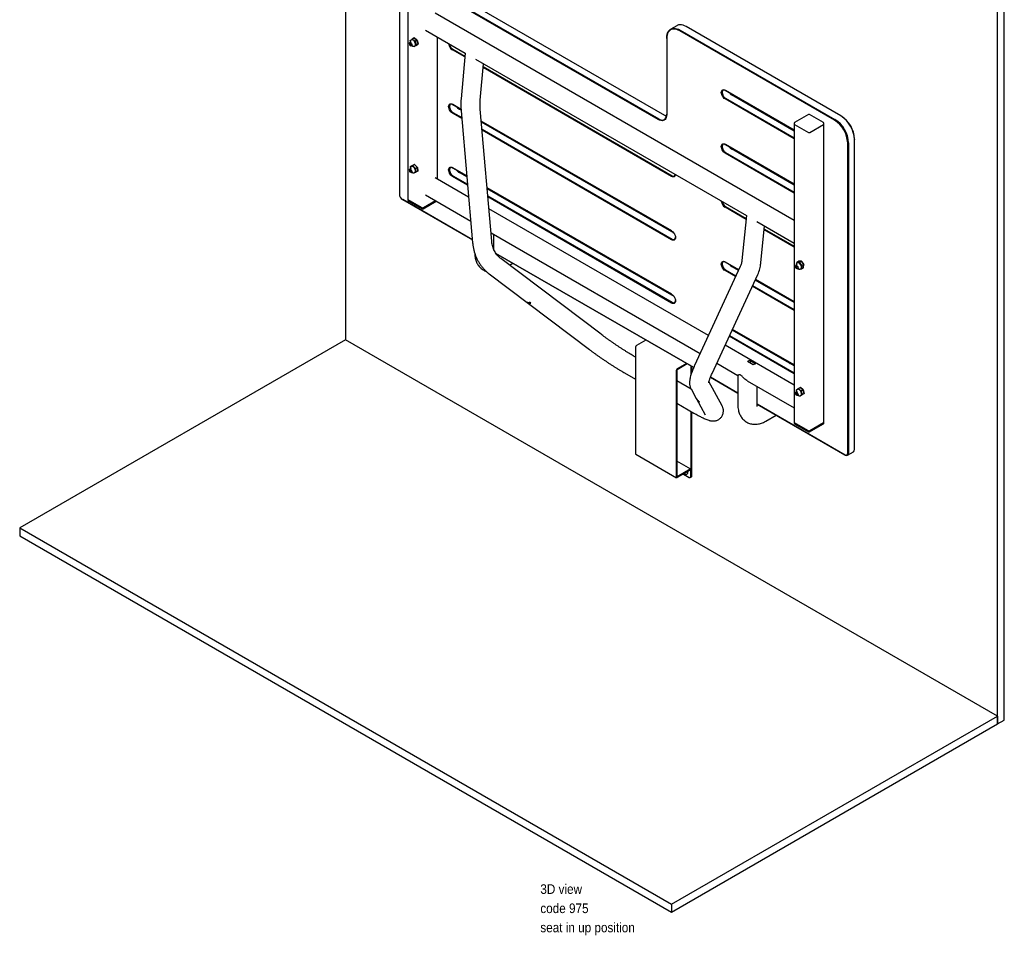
# Model space of a CAD drawing. Header units: inches. Extents: x 0 to 180, y 0 to 140.
# Tile 26 of 32: x 64 to 115, y 67 to 114. Entities that reach past the tile are written whole.
import ezdxf

# ---------------------------------------------------------------- set-up
doc = ezdxf.new("R2010")
doc.units = ezdxf.units.IN
doc.header["$MEASUREMENT"] = 0
doc.linetypes.add('SLD-Solid', pattern=[0])
doc.layers.add('NOTES', color=1, linetype='SLD-Solid')
doc.styles.add('SLDTEXTSTYLE0', font='GOTHIC.TTF', dxfattribs={"width": 0.913})

# ---------------------------------------------------------------- blocks, each defined once
blk = doc.blocks.new('SW_NOTE_0_6')
at = {"layer": 'NOTES', "color": 0, "char_height": 0.5, "attachment_point": 1, "style": 'SLDTEXTSTYLE0'}
for s, insert in [('3D view', (0, 0.639)), ('code 975 ', (0, -0.361)), ('seat in up position', (0, -1.361))]:
    blk.add_mtext(s, dxfattribs=dict(at, insert=insert))

msp = doc.modelspace()

# ---------------------------------------------------------------- linework, layer by layer
at = {"color": 7, "linetype": 'SLD-Solid', "lineweight": 25}
for p, q in [((114.9162645, 97.384458), (114.9162645, 116.9814374)), ((80.6215856, 116.7741506), (80.6215856, 97.5854415)), ((96.9002798, 109.0427658), (84.1055701, 116.4289945)), ((84.1267833, 116.4657369), (96.921493, 109.0795082)), ((97.2326199, 109.259118), (84.4379102, 116.6453467)), ((114.5627111, 97.1803559), (114.5627111, 116.7773354)), ((83.4196779, 116.0329087), (83.4196779, 105.1591143)), ((83.8611171, 115.5097137), (83.8611171, 104.8959691)), ((103.9753352, 103.7943976), (85.2895338, 114.5814811)), ((97.8573489, 113.9315005), (97.5462219, 113.7518907)), ((106.4082864, 109.2342612), (98.3573072, 113.8819926)), ((84.7777644, 113.6949744), (86.8377587, 112.505765)), ((85.410686, 105.9378629), (85.410686, 113.3295965)), ((106.0759463, 109.0179091), (98.024967, 113.6656404)), ((98.0461802, 113.7023828), (106.0971595, 109.0546514)), ((83.9443682, 113.0054299), (83.9443682, 112.9703699)), ((84.0288816, 113.0859304), (83.9637883, 113.0483528)), ((83.9802875, 112.9081491), (84.0106487, 112.8906163)), ((83.9869831, 113.1569956), (84.0843553, 113.2372032)), ((83.9877687, 113.1487664), (83.9869831, 113.1569956)), ((84.006364, 113.1640837), (83.9877687, 113.1487664)), ((83.9877687, 113.1487664), (83.9896881, 113.1417312)), ((84.0433678, 113.1914833), (84.0292257, 113.1833192)), ((84.0809864, 113.2255517), (84.0308645, 113.1842652)), ((84.0575307, 112.8859687), (84.122624, 112.9235462)), ((84.0809864, 113.2255517), (84.0843553, 113.2372032)), ((84.225539, 113.11418), (84.0809864, 113.2255517)), ((84.1861787, 113.2959846), (84.0843553, 113.2372032)), ((84.0843553, 113.2372032), (84.2353504, 113.1208678)), ((84.1660938, 112.8627687), (84.1836562, 112.8492375)), ((84.1836562, 112.8492375), (84.2768739, 112.9260229)), ((84.191601, 112.8441173), (84.1836562, 112.8492375)), ((84.3371737, 113.1796492), (84.1861787, 113.2959846)), ((84.1861787, 113.2959846), (84.1941235, 113.2908644)), ((84.2889732, 112.9243249), (84.191601, 112.8441173)), ((84.2934244, 112.9028987), (84.191601, 112.8441173)), ((84.1941235, 113.2908644), (84.338676, 113.1794926)), ((84.2071327, 112.8751419), (84.2212748, 112.883306)), ((84.225539, 113.11418), (84.2353504, 113.1208678)), ((84.2768739, 112.9260229), (84.225539, 113.11418)), ((84.3371737, 113.1796492), (84.2353504, 113.1208678)), ((84.2353504, 113.1208678), (84.2889732, 112.9243249)), ((84.2889732, 112.9243249), (84.2768739, 112.9260229)), ((84.3907966, 112.9831062), (84.2889732, 112.9243249)), ((84.2934244, 112.9028987), (84.3907966, 112.9831062)), ((84.3907966, 112.9831062), (84.3371737, 113.1796492)), ((84.338676, 113.1794926), (84.3371737, 113.1796492)), ((84.338676, 113.1794926), (84.390011, 112.9913355)), ((84.390011, 112.9913355), (84.3907966, 112.9831062)), ((97.3390749, 113.2695546), (97.3390749, 113.2940468)), ((97.3390749, 113.2695546), (97.3390749, 109.2961592)), ((86.8204679, 112.306014), (86.1823441, 112.6743951)), ((86.2035573, 112.7111374), (86.8245066, 112.352671)), ((86.8378127, 112.5063889), (86.63244, 110.1338299)), ((87.3840968, 112.1903707), (101.4897581, 104.0473457)), ((87.6287144, 110.0475907), (87.7937275, 111.953896)), ((87.7804754, 111.800802), (97.6174628, 106.12203)), ((97.5962496, 106.0852877), (87.7764367, 111.754145)), ((100.380129, 110.5740713), (103.9753352, 108.4986029)), ((103.9753352, 108.498599), (100.4013422, 110.5618212)), ((103.9753352, 108.4495489), (100.7124692, 110.3331614)), ((86.1823441, 109.8365679), (86.6297965, 109.5782591)), ((86.6297968, 109.578255), (86.2035573, 109.8243178)), ((103.9753352, 108.0413409), (100.380129, 110.1168092)), ((100.4013422, 110.1535516), (103.9753352, 108.0903294)), ((86.6704131, 109.0975496), (86.1823441, 109.3793059)), ((86.2035573, 109.4160482), (86.6659237, 109.1491297)), ((86.6331435, 109.5272729), (86.5146843, 109.595658)), ((86.6351072, 109.5031912), (87.2331341, 102.6322649)), ((88.2293677, 102.7189744), (87.6313408, 109.5899007)), ((104.7209787, 109.3047942), (103.9961943, 108.8863851)), ((105.504045, 108.8863851), (104.7792605, 109.3047942)), ((106.4294996, 109.2220111), (106.4082864, 109.2342612)), ((87.6853931, 108.9688762), (97.5962496, 103.2474605)), ((97.597418, 103.246782), (87.6853935, 108.968872)), ((97.7187917, 103.1276645), (87.6898885, 108.917227)), ((103.9753352, 108.8522395), (103.9753352, 108.8114125)), ((103.9753352, 108.8114125), (103.9753352, 93.2842781)), ((103.9899798, 108.7910023), (104.7147643, 108.3725931)), ((104.785475, 108.3725931), (105.5102594, 108.7910023)), ((105.5249041, 108.8114125), (105.5249041, 108.8522395)), ((105.5249041, 93.2842781), (105.5249041, 108.8114125)), ((87.7228081, 108.5390034), (97.6174628, 102.8269408)), ((97.5962496, 102.7901985), (87.7272975, 108.4874233)), ((100.380129, 107.7547608), (103.9753352, 105.6792925)), ((103.9753352, 105.6792885), (100.4013422, 107.7425107)), ((106.7618384, 91.6839719), (106.7618384, 107.829909)), ((106.8042648, 107.829909), (106.8042648, 91.6839719)), ((107.1153918, 108.034011), (107.1153918, 108.0095188)), ((107.1153918, 91.8635817), (107.1153918, 108.0095188)), ((103.9753352, 105.2220304), (100.380129, 107.2974988)), ((100.4013422, 107.3342411), (103.9753352, 105.2710189)), ((103.9753352, 105.6302385), (100.7124692, 107.5138509)), ((84.0961373, 106.6532821), (83.9943139, 106.5945008)), ((83.9943139, 106.5945008), (84.111956, 106.6397178)), ((84.2137794, 106.6984992), (84.0961373, 106.6532821)), ((84.1074094, 106.6283781), (84.111956, 106.6397178)), ((84.2137794, 106.6984992), (84.111956, 106.6397178)), ((84.111956, 106.6397178), (84.2556203, 106.4956989)), ((84.3574437, 106.5544803), (84.2137794, 106.6984992)), ((84.2137794, 106.6984992), (84.2205465, 106.6936908)), ((84.2205465, 106.6936908), (84.3580811, 106.5558167)), ((83.9443682, 106.4152515), (83.9443682, 106.3801915)), ((84.0288816, 106.495752), (83.9637883, 106.4581744)), ((83.9802875, 106.3179707), (84.0106487, 106.3004378)), ((83.9947867, 106.5850903), (83.9943139, 106.5945008)), ((84.1074094, 106.6283781), (83.9947867, 106.5850903)), ((83.9947867, 106.5850903), (83.99783, 106.5629594)), ((84.0433678, 106.6013049), (84.0292257, 106.5931408)), ((84.0575307, 106.2957902), (84.122624, 106.3333678)), ((84.244944, 106.490504), (84.1074094, 106.6283781)), ((84.1513912, 106.2719107), (84.1572332, 106.2660543)), ((84.1572332, 106.2660543), (84.1791232, 106.274468)), ((84.1640003, 106.2612459), (84.1572332, 106.2660543)), ((84.2816425, 106.3064629), (84.1640003, 106.2612459)), ((84.2071327, 106.2849635), (84.2212748, 106.2931276)), ((84.2085334, 106.2857721), (84.2698559, 106.3093421)), ((84.244944, 106.490504), (84.2556203, 106.4956989)), ((84.2698559, 106.3093421), (84.244944, 106.490504)), ((84.3574437, 106.5544803), (84.2556203, 106.4956989)), ((84.2556203, 106.4956989), (84.2816425, 106.3064629)), ((84.2816425, 106.3064629), (84.2698559, 106.3093421)), ((84.3834658, 106.3652443), (84.2816425, 106.3064629)), ((84.3580811, 106.5558167), (84.3574437, 106.5544803)), ((84.3834658, 106.3652443), (84.3574437, 106.5544803)), ((84.3580811, 106.5558167), (84.382993, 106.3746547)), ((84.382993, 106.3746547), (84.3834658, 106.3652443)), ((86.1823441, 106.5414787), (86.930477, 106.1095908)), ((86.9304774, 106.1095866), (86.2035573, 106.5292286)), ((86.2035573, 106.120959), (86.967892, 105.679718)), ((86.9349724, 106.0579416), (86.5146843, 106.3005688)), ((87.0266171, 105.0050057), (85.2895338, 106.0078025)), ((86.9723814, 105.6281378), (86.1823441, 106.0842167)), ((84.7777644, 105.1212958), (87.1349328, 103.7605315)), ((87.9873614, 105.4994644), (97.5962496, 99.9523713)), ((97.597418, 99.9516928), (87.9873617, 105.4994602)), ((97.7187917, 99.8325753), (87.9918568, 105.4478153)), ((83.575241, 104.8896711), (87.2197773, 102.785725)), ((83.5964542, 104.877421), (83.575241, 104.8896711)), ((87.2197777, 102.7857209), (83.5964542, 104.877421)), ((83.8611171, 104.8959691), (83.8611171, 104.855142)), ((84.6005462, 104.4571497), (83.8757618, 104.8755589)), ((83.8819762, 104.8209965), (84.6067606, 104.4025873)), ((84.6650425, 104.4025873), (85.3438907, 104.7944781)), ((85.2997404, 104.8199655), (84.6712569, 104.4571497)), ((88.0247763, 105.0695916), (97.6174628, 99.5318516)), ((97.5962496, 99.4951092), (88.0292657, 105.0180115)), ((99.5093877, 97.7988557), (88.0835015, 104.3948794)), ((90.1127813, 104.2724816), (90.0496453, 104.2598793)), ((101.4694212, 103.8493533), (100.380129, 104.4781883)), ((100.4013422, 104.5149306), (101.4741714, 103.8955995)), ((91.2930363, 103.5420849), (91.2299002, 103.6275826)), ((101.4898024, 104.0477765), (101.2490828, 101.7042265)), ((102.0359189, 103.7320539), (103.9753352, 102.6124527)), ((88.1918171, 103.1504051), (99.0788156, 96.8654747)), ((88.3429136, 102.2703144), (88.3429136, 103.063179)), ((102.243849, 101.6020483), (102.4387477, 103.4995057)), ((103.9753352, 102.4027199), (102.4184108, 103.3015133)), ((102.423161, 103.3477595), (103.9753352, 102.4517084)), ((88.4496923, 102.0757102), (98.7429006, 96.1335676)), ((98.7428992, 96.1335644), (88.4496971, 102.0757035)), ((93.9233758, 97.8668495), (88.6936895, 101.8150336)), ((89.1601532, 101.462874), (89.3357085, 101.56422)), ((100.380129, 101.6403611), (101.0919317, 101.2294462)), ((101.0919302, 101.229443), (100.4013422, 101.628111)), ((104.1077833, 101.5633325), (104.110702, 101.609569)), ((104.110459, 101.5989576), (104.1082498, 101.5639619)), ((104.110459, 101.5989576), (104.110702, 101.609569)), ((104.2422132, 101.5970275), (104.110459, 101.5989576)), ((104.2125254, 101.6683503), (104.110702, 101.609569)), ((104.110702, 101.609569), (104.2483283, 101.6075529)), ((104.1429771, 101.5882258), (104.1288349, 101.5800617)), ((104.3501517, 101.6663343), (104.2125254, 101.6683503)), ((104.2422132, 101.5970275), (104.2483283, 101.6075529)), ((104.3636848, 101.4322071), (104.2422132, 101.5970275)), ((104.3501517, 101.6663343), (104.2483283, 101.6075529)), ((104.2483283, 101.6075529), (104.3752137, 101.4353867)), ((104.477037, 101.4941681), (104.3501517, 101.6663343)), ((104.3553502, 101.6623402), (104.3501517, 101.6663343)), ((104.3553502, 101.6623402), (104.4768218, 101.4975198)), ((88.091161, 101.0169363), (93.3208473, 97.0687522)), ((101.1670668, 101.3923218), (98.7898147, 96.2389875)), ((100.9253552, 100.8683467), (100.380129, 101.1830991)), ((100.4013422, 101.2198414), (100.9432012, 100.9070329)), ((101.0740617, 101.1907083), (100.7124692, 101.3994512)), ((104.0439775, 101.4021724), (104.0439775, 101.3671125)), ((104.1284908, 101.4826729), (104.0633975, 101.4450954)), ((104.0798968, 101.3048916), (104.1102579, 101.2873588)), ((104.1571399, 101.2827112), (104.2222332, 101.3202888)), ((104.1701918, 101.2902459), (104.17894, 101.2831889)), ((104.3644728, 101.2652367), (104.2921312, 101.2662964)), ((104.3032474, 101.2700515), (104.3534022, 101.2693168)), ((104.3067419, 101.2718845), (104.320884, 101.2800485)), ((104.3534022, 101.2693168), (104.3636848, 101.4322071)), ((104.3644728, 101.2652367), (104.3534022, 101.2693168)), ((104.3752137, 101.4353867), (104.3636848, 101.4322071)), ((104.3752137, 101.4353867), (104.3644728, 101.2652367)), ((104.4662962, 101.3240181), (104.3644728, 101.2652367)), ((104.477037, 101.4941681), (104.3752137, 101.4353867)), ((104.4662962, 101.3240181), (104.477037, 101.4941681)), ((104.4768218, 101.4975198), (104.477037, 101.4941681)), ((99.6978552, 95.8201051), (102.0751073, 100.9734394)), ((103.9753352, 99.5158388), (101.9437357, 100.6886562)), ((103.9753352, 99.5648888), (101.9616042, 100.7273909)), ((101.9616057, 100.7273941), (103.9753352, 99.5648928)), ((103.9753352, 99.1076307), (101.7950292, 100.3662946)), ((101.8128752, 100.4049808), (103.9753352, 99.1566192)), ((90.1224734, 99.48723), (90.052937, 99.539727)), ((90.1512502, 99.5300155), (90.1224734, 99.48723)), ((90.2722096, 99.4906468), (90.2026732, 99.5431437)), ((103.9753352, 96.2207496), (100.7433639, 98.0865269)), ((103.9753352, 96.2697996), (100.7612324, 98.1252616)), ((100.7612339, 98.1252648), (103.9753352, 96.2698036)), ((80.6215856, 97.5854415), (63.6510229, 87.7885442)), ((114.5627111, 77.9916468), (80.6215856, 97.5854415)), ((96.2546735, 97.5699865), (95.7634867, 97.2864304)), ((103.9753352, 95.8125415), (100.5946574, 97.7641653)), ((100.6125034, 97.8028515), (103.9753352, 95.86153)), ((95.7076253, 97.1896756), (95.7076253, 91.6641847)), ((103.9753352, 95.220719), (100.3790617, 97.2968035)), ((114.5627111, 77.5833764), (114.5627111, 97.1803559)), ((114.9162645, 77.7874785), (114.9162645, 97.384458)), ((95.7076253, 96.6847108), (95.6484837, 96.7188525)), ((101.8396498, 96.2805661), (101.5431075, 96.4517563)), ((101.6797391, 96.4997045), (101.9762813, 96.3285143)), ((101.6797391, 96.4997045), (101.6797391, 96.3728806)), ((97.8289456, 95.9650634), (97.8289456, 90.4395725)), ((97.864301, 95.9854736), (97.864301, 90.4599827)), ((98.3759939, 96.3453743), (97.8848071, 96.0618182)), ((98.411355, 96.3249608), (97.8848071, 96.0209912)), ((98.6174532, 95.8119639), (98.6174532, 96.2059828)), ((98.6528086, 95.9115114), (98.6528086, 96.1855726)), ((99.9484896, 96.3634226), (101.0436876, 95.7311782)), ((103.7498391, 96.3509257), (103.8129752, 96.363528)), ((95.1485244, 95.8528036), (95.7076253, 95.5300415)), ((98.6184367, 95.0043351), (97.864301, 95.4396884)), ((100.2192866, 94.151567), (99.5390335, 95.404539)), ((101.0431075, 94.8056824), (99.6156535, 95.6297341)), ((99.6156548, 95.6297373), (101.0431075, 94.8056864)), ((101.0431075, 95.7318182), (101.0431075, 94.1873697)), ((101.5306077, 95.4500853), (103.9753352, 94.0387741)), ((98.6057335, 95.0277333), (98.87804, 94.5261664)), ((98.6174532, 95.0049029), (98.6174532, 95.0061465)), ((102.0431075, 94.1873697), (102.0431075, 95.1542254)), ((104.1284908, 94.8924945), (104.0633975, 94.854917)), ((104.0888009, 94.9747537), (104.1944199, 95.0417574)), ((104.0894923, 94.9660468), (104.0888009, 94.9747537)), ((104.1906049, 95.0301917), (104.0894923, 94.9660468)), ((104.0894923, 94.9660468), (104.0922925, 94.9534276)), ((104.1429771, 94.9980474), (104.1288349, 94.9898833)), ((104.1906049, 95.0301917), (104.1944199, 95.0417574)), ((104.3330432, 94.9081036), (104.1906049, 95.0301917)), ((104.2962433, 95.1005388), (104.1944199, 95.0417574)), ((104.1944199, 95.0417574), (104.3432065, 94.9142281)), ((104.4450298, 94.9730095), (104.2962433, 95.1005388)), ((104.2962433, 95.1005388), (104.303742, 95.0955043)), ((104.303742, 95.0955043), (104.4461803, 94.9734163)), ((104.3330432, 94.9081036), (104.3432065, 94.9142281)), ((104.3743689, 94.7218707), (104.3330432, 94.9081036)), ((104.4450298, 94.9730095), (104.3432065, 94.9142281)), ((104.3432065, 94.9142281), (104.386374, 94.7196951)), ((104.4461803, 94.9734163), (104.4450298, 94.9730095)), ((104.4881973, 94.7784765), (104.4450298, 94.9730095)), ((104.4461803, 94.9734163), (104.487506, 94.7871834)), ((98.8878092, 94.5081724), (99.3404533, 93.6744381)), ((99.0494778, 94.3337801), (99.0397087, 94.3517741)), ((104.0439775, 94.811994), (104.0439775, 94.776934)), ((104.0798968, 94.7147132), (104.1102579, 94.6971804)), ((104.1571399, 94.6925328), (104.2222332, 94.7301104)), ((104.2607288, 94.6684635), (104.2732562, 94.6577259)), ((104.2732562, 94.6577259), (104.3743689, 94.7218707)), ((104.2807549, 94.6526914), (104.2732562, 94.6577259)), ((104.386374, 94.7196951), (104.2807549, 94.6526914)), ((104.3825783, 94.7114728), (104.2807549, 94.6526914)), ((104.3067419, 94.681706), (104.320884, 94.6898701)), ((104.386374, 94.7196951), (104.3743689, 94.7218707)), ((104.3825783, 94.7114728), (104.4881973, 94.7784765)), ((104.4881973, 94.7784765), (104.386374, 94.7196951)), ((104.487506, 94.7871834), (104.4881973, 94.7784765)), ((97.864301, 94.2850191), (98.7579956, 93.7691002)), ((98.6174532, 90.4730045), (98.6174532, 93.8502336)), ((98.6528086, 90.4934147), (98.6528086, 93.8298234)), ((102.0431075, 94.2283987), (106.6062753, 91.594138)), ((106.6274885, 91.5818879), (102.0431075, 94.2283947)), ((102.500194, 93.3460085), (103.0359024, 93.6552664)), ((103.9753352, 93.2842781), (103.9753352, 93.2434511)), ((104.7147643, 92.8454588), (103.9899798, 93.2638679)), ((103.9961943, 93.2093056), (104.7209787, 92.7908964)), ((104.7792605, 92.7908964), (105.504045, 93.2093056)), ((105.5102594, 93.2638679), (104.785475, 92.8454588)), ((105.5249041, 93.2434511), (105.5249041, 93.2842781)), ((95.7239899, 91.628015), (97.8453103, 90.4034028)), ((98.6010886, 90.8427516), (97.864301, 91.26809)), ((106.7524781, 91.5695109), (107.0636051, 91.7491207)), ((98.5615918, 90.8388405), (97.8848071, 90.448141)), ((98.5615918, 90.7980134), (97.8848071, 90.4073139)), ((98.5820979, 90.7861717), (98.5820979, 90.4557812)), ((98.6174532, 90.8065819), (98.6174532, 90.4761915)), ((98.2047088, 90.5919893), (98.5113872, 90.4149476)), ((98.3085457, 90.6519331), (98.323829, 90.6412117)), ((98.323829, 90.6412117), (98.3258691, 90.6619336)), ((98.3823291, 90.582312), (98.386234, 90.5845663)), ((98.3853518, 90.584195), (98.3823291, 90.582312)), ((98.4243545, 90.6516254), (98.4188274, 90.6265928)), ((98.4241505, 90.6497088), (98.4242761, 90.650805)), ((98.5613831, 90.4099968), (98.5967385, 90.430407)), ((98.5967385, 90.4272201), (98.6320938, 90.4476303)), ((63.6510229, 87.7885442), (63.6510229, 87.3802738)), ((63.6510229, 87.7885442), (97.5921484, 68.1947495)), ((63.6510229, 87.3802738), (97.5921484, 67.7864791)), ((97.5921484, 68.1947495), (114.5627111, 77.9916468)), ((114.5627111, 77.9916468), (114.5627111, 77.5833764)), ((97.5921484, 67.7864791), (114.5627111, 77.5833764)), ((114.5627111, 77.5833764), (114.9162645, 77.7874785)), ((97.5921484, 68.1947495), (97.5921484, 67.7864791))]:
    msp.add_line(p, q, dxfattribs=at)
at = {"color": 7, "linetype": 'SLD-Solid', "lineweight": 25, "flags": 128}
for points in [[(98.3573072, 113.8819926), (98.2720751, 113.9252425), (98.1880858, 113.9559548), (98.1065642, 113.9736816), (98.028699, 113.9781644), (97.9556256, 113.9693378), (97.8884096, 113.9473305), (97.8573489, 113.9315005)], [(97.3390749, 113.2940468), (97.3442305, 113.3894935), (97.3596221, 113.4775958), (97.3850252, 113.557069), (97.4200695, 113.6267543), (97.4642439, 113.6856354), (97.5169043, 113.7328537), (97.5772827, 113.7677208), (97.6444986, 113.789728), (97.717572, 113.7985546), (97.7954372, 113.7940718), (97.8769589, 113.7763451), (97.9609481, 113.7456327), (98.0461802, 113.7023828)], [(98.024967, 113.6656404), (97.9422919, 113.7075929), (97.8608223, 113.7373838), (97.7817463, 113.7545788), (97.7062171, 113.7589271), (97.6353359, 113.7503653), (97.5701364, 113.7290183), (97.5115694, 113.6951973), (97.4604889, 113.6493955), (97.4176397, 113.5922808), (97.3836467, 113.5246861), (97.3590057, 113.4475971), (97.3440758, 113.3621378), (97.3390749, 113.2695546)], [(83.9443682, 113.0054299), (83.9454878, 113.0187932), (83.9550915, 113.0409826), (83.9731548, 113.0519333), (83.9969279, 113.0499782), (84.0227916, 113.0354148), (84.0468082, 113.0104604), (84.0653215, 112.978914), (84.075513, 112.9455783)], [(83.9451474, 112.9613269), (83.9506705, 112.9432613), (83.9607033, 112.9261654), (83.9737186, 112.9126419), (83.9877349, 112.9047496), (84.0006182, 112.90369), (84.0104073, 112.9096245), (84.0156118, 112.9216496), (84.0154393, 112.9379346), (84.0099163, 112.9560002), (83.9998834, 112.9730961), (83.9868681, 112.9866196), (83.9728518, 112.9945119), (83.9599685, 112.9955715), (83.9501795, 112.989637), (83.944975, 112.9776119), (83.9451474, 112.9613269)], [(84.075513, 112.9455783), (84.0758311, 112.9155283), (84.0662275, 112.8933388), (84.0481641, 112.8823881), (84.024391, 112.8843433), (84.0106487, 112.8906163)], [(84.2123402, 113.1033079), (84.1817476, 113.1424604), (84.1471508, 113.1731011), (84.1113526, 113.1927476), (84.0772531, 113.1998084), (84.0476149, 113.1937114), (84.0433678, 113.1914833)], [(84.2212748, 112.883306), (84.2398034, 112.8998387), (84.2538716, 112.9297435), (84.2580925, 112.9683696), (84.2521242, 113.0125877), (84.2364502, 113.0588155), (84.2123402, 113.1033079)], [(100.380129, 110.1168092), (100.3360722, 110.147975), (100.2942246, 110.1890424), (100.2566845, 110.2379523), (100.2253345, 110.2922521), (100.2017466, 110.349219), (100.1871035, 110.4059963), (100.1821395, 110.4597372), (100.1871035, 110.5077467), (100.2017466, 110.5476175), (100.2253345, 110.5773503), (100.2566845, 110.5954542), (100.2942246, 110.6010213), (100.3360722, 110.5937725), (100.380129, 110.5740713)], [(100.4013422, 110.5618212), (100.3590369, 110.5803117), (100.3191902, 110.5858641), (100.2841178, 110.5781557), (100.2558581, 110.5576343), (100.2360535, 110.5254927), (100.2258548, 110.4835989), (100.2258548, 110.4343874), (100.2360535, 110.3807183), (100.2558581, 110.3257108), (100.2841178, 110.2725615), (100.3191902, 110.2243594), (100.3590369, 110.1839057), (100.4013422, 110.1535516)], [(86.1823441, 109.3793059), (86.1382873, 109.4104716), (86.0964396, 109.451539), (86.0588996, 109.5004489), (86.0275496, 109.5547487), (86.0039617, 109.6117156), (85.9893185, 109.668493), (85.9843545, 109.7222338), (85.9893185, 109.7702433), (86.0039617, 109.8101141), (86.0275496, 109.8398469), (86.0588996, 109.8579508), (86.0964396, 109.8635179), (86.1382873, 109.8562691), (86.1823441, 109.8365679)], [(86.2035573, 109.8243178), (86.1612519, 109.8428084), (86.1214052, 109.8483608), (86.0863329, 109.8406523), (86.0580732, 109.820131), (86.0382685, 109.7879894), (86.0280698, 109.7460955), (86.0280698, 109.696884), (86.0382685, 109.643215), (86.0580732, 109.5882074), (86.0863329, 109.5350581), (86.1214052, 109.486856), (86.1612519, 109.4464024), (86.2035573, 109.4160482)], [(97.3390749, 109.2961592), (97.3336726, 109.2200119), (97.3175987, 109.1519769), (97.2912491, 109.0937295), (97.2552725, 109.0467039), (97.2105548, 109.0120582), (97.1581971, 108.9906453), (97.0994886, 108.9829925), (97.0358749, 108.9892883), (96.9689224, 109.0093776), (96.9002798, 109.0427658)], [(96.921493, 109.0795082), (96.9868172, 109.0477341), (97.0505329, 109.028616), (97.1110712, 109.0226246), (97.1669415, 109.0299074), (97.216768, 109.0502851), (97.2593238, 109.0832559), (97.2935612, 109.128008), (97.318637, 109.1834395), (97.3339337, 109.2481854), (97.3390749, 109.3206515)], [(97.3280167, 109.2167983), (97.2979442, 109.2273439), (97.2326199, 109.259118)], [(100.380129, 107.2974988), (100.3360722, 107.3286645), (100.2942246, 107.3697319), (100.2566845, 107.4186418), (100.2253345, 107.4729416), (100.2017466, 107.5299085), (100.1871035, 107.5866859), (100.1821395, 107.6404267), (100.1871035, 107.6884362), (100.2017466, 107.728307), (100.2253345, 107.7580398), (100.2566845, 107.7761437), (100.2942246, 107.7817108), (100.3360722, 107.774462), (100.380129, 107.7547608)], [(100.4013422, 107.7425107), (100.3590369, 107.7610013), (100.3191902, 107.7665537), (100.2841178, 107.7588452), (100.2558581, 107.7383239), (100.2360535, 107.7061823), (100.2258548, 107.6642884), (100.2258548, 107.6150769), (100.2360535, 107.5614079), (100.2558581, 107.5064003), (100.2841178, 107.453251), (100.3191902, 107.4050489), (100.3590369, 107.3645953), (100.4013422, 107.3342411)], [(83.9443682, 106.4152515), (83.9444186, 106.4182069), (83.95045, 106.4437703)], [(84.0129226, 106.323258), (84.0161912, 106.3371116), (84.0139946, 106.3543663), (84.0066674, 106.3723953), (83.9953249, 106.3884539), (83.981694, 106.4000973), (83.9678499, 106.4055528), (83.9559002, 106.4039899), (83.9476641, 106.3956467), (83.9443955, 106.3817931), (83.9465921, 106.3645384), (83.9539194, 106.3465094), (83.9652618, 106.3304508), (83.9788927, 106.3188074), (83.9927368, 106.3133519), (84.0046866, 106.3149147), (84.0129226, 106.323258)], [(83.95045, 106.4437703), (83.9656477, 106.4591658), (83.987698, 106.4620497), (84.013244, 106.4519828), (84.0383966, 106.4304978), (84.0593264, 106.4008655), (84.0728471, 106.3675972), (84.0769003, 106.3357578), (84.070869, 106.3101943), (84.0556713, 106.2947988), (84.0336209, 106.291915), (84.0106487, 106.3004378)], [(84.2289977, 106.4843749), (84.2023997, 106.5274159), (84.1701243, 106.5639596), (84.1347863, 106.5910454), (84.0992486, 106.6064791), (84.0663903, 106.6090102), (84.0433678, 106.6013049)], [(84.2212748, 106.2931276), (84.2257693, 106.2959987), (84.2457157, 106.3188259), (84.2564755, 106.3520545), (84.2571771, 106.3929925), (84.2477636, 106.4383235), (84.2289977, 106.4843749)], [(86.1823441, 106.0842167), (86.1382873, 106.1153824), (86.0964396, 106.1564498), (86.0588996, 106.2053597), (86.0275496, 106.2596595), (86.0039617, 106.3166264), (85.9893185, 106.3734038), (85.9843545, 106.4271446), (85.9893185, 106.4751541), (86.0039617, 106.5150249), (86.0275496, 106.5447577), (86.0588996, 106.5628616), (86.0964396, 106.5684287), (86.1382873, 106.5611799), (86.1823441, 106.5414787)], [(86.2035573, 106.5292286), (86.1612519, 106.5477192), (86.1214052, 106.5532716), (86.0863329, 106.5455631), (86.0580732, 106.5250417), (86.0382685, 106.4929002), (86.0280698, 106.4510063), (86.0280698, 106.4017948), (86.0382685, 106.3481258), (86.0580732, 106.2931182), (86.0863329, 106.2399689), (86.1214052, 106.1917668), (86.1612519, 106.1513131), (86.2035573, 106.120959)], [(97.7935616, 106.1811146), (97.7892751, 106.1516122), (97.774632, 106.1117414), (97.7510441, 106.0820086), (97.7196941, 106.0639048), (97.6821541, 106.0583377), (97.6403064, 106.0655865), (97.5962496, 106.0852877)], [(90.0832481, 104.2895308), (90.0405497, 104.2727655), (90.0331562, 104.2693982)], [(91.4509467, 103.4509251), (91.4435532, 103.4628289), (91.4008548, 103.5288926)], [(97.5962496, 103.2474605), (97.6403064, 103.2162948), (97.6821541, 103.1752273), (97.7196941, 103.1263174), (97.7510441, 103.0720176), (97.774632, 103.0150508), (97.7892751, 102.9582734), (97.7942392, 102.9045325), (97.7892751, 102.856523), (97.774632, 102.8166522), (97.7510441, 102.7869194), (97.7196941, 102.7688156), (97.6821541, 102.7632485), (97.6403064, 102.7704973), (97.5962496, 102.7901985)], [(97.6174628, 102.8269408), (97.6597682, 102.8084502), (97.6996149, 102.8028978), (97.7346872, 102.8106063), (97.7629469, 102.8311276), (97.7827516, 102.8632692), (97.7929503, 102.9051631), (97.7939386, 102.9172993)], [(100.380129, 101.1830991), (100.3360722, 101.2142648), (100.2942246, 101.2553323), (100.2566846, 101.3042422), (100.2253346, 101.3585419), (100.2017466, 101.4155088), (100.1871035, 101.4722862), (100.1821395, 101.526027), (100.1871035, 101.5740365), (100.2017466, 101.6139073), (100.2253346, 101.6436401), (100.2566846, 101.661744), (100.2942246, 101.6673111), (100.3360722, 101.6600623), (100.380129, 101.6403611)], [(100.4013422, 101.628111), (100.3590369, 101.6466016), (100.3191902, 101.652154), (100.2841178, 101.6444455), (100.2558582, 101.6239241), (100.2360535, 101.5917826), (100.2258548, 101.5498887), (100.2258548, 101.5006772), (100.2360535, 101.4470082), (100.2558582, 101.3920006), (100.2841178, 101.3388513), (100.3191902, 101.2906492), (100.3590369, 101.2501956), (100.4013422, 101.2198414)], [(104.320884, 101.2800485), (104.3209965, 101.2801136), (104.3424221, 101.3008773), (104.3548964, 101.332437), (104.3574088, 101.3722358), (104.3497556, 101.4170494), (104.3325569, 101.4632475), (104.3072061, 101.5070871), (104.275757, 101.5450169), (104.2407572, 101.5739638)], [(104.0439775, 101.4021724), (104.0439828, 101.4031415), (104.0493507, 101.429261), (104.0639928, 101.4454304), (104.08568, 101.449188), (104.1111106, 101.4399618), (104.1364131, 101.4191564), (104.1577353, 101.3899392), (104.1718311, 101.3567582)], [(104.0465402, 101.3502454), (104.0541791, 101.3322637), (104.0657342, 101.3164301), (104.0794464, 101.305155), (104.0932279, 101.3001551), (104.1049809, 101.3021914), (104.1129158, 101.3109541), (104.1158249, 101.325109), (104.113265, 101.3425012), (104.1056261, 101.3604829), (104.094071, 101.3763165), (104.0803589, 101.3875916), (104.0665773, 101.3925916), (104.0548244, 101.3905552), (104.0468894, 101.3817925), (104.0439804, 101.3676376), (104.0465402, 101.3502454)], [(104.1718311, 101.3567582), (104.1765546, 101.3246651), (104.1711867, 101.2985456), (104.1565446, 101.2823762), (104.1348574, 101.2786186), (104.1102579, 101.2873588)], [(97.5962496, 99.9523713), (97.6403064, 99.9212056), (97.6821541, 99.8801381), (97.7196941, 99.8312282), (97.7510441, 99.7769284), (97.774632, 99.7199616), (97.7892751, 99.6631842), (97.7942392, 99.6094433), (97.7892751, 99.5614338), (97.774632, 99.521563), (97.7510441, 99.4918302), (97.7196941, 99.4737264), (97.6821541, 99.4681593), (97.6403064, 99.475408), (97.5962496, 99.4951092)], [(97.6174628, 99.5318516), (97.6597682, 99.513361), (97.6996149, 99.5078086), (97.7346872, 99.5155171), (97.7629469, 99.5360384), (97.7827516, 99.56818), (97.7929503, 99.6100739), (97.7939386, 99.6222101)], [(103.7333501, 96.3604446), (103.7407436, 96.3638119), (103.783442, 96.3805772)], [(104.0439775, 94.811994), (104.0469858, 94.8330563), (104.0593584, 94.8521436), (104.0794817, 94.8592923), (104.104292, 94.8534141), (104.1300122, 94.835404), (104.1527266, 94.8080038), (104.1689772, 94.775385), (104.17629, 94.7425134), (104.1735516, 94.7143934), (104.161179, 94.6953062), (104.1410558, 94.6881575), (104.1162455, 94.6940356), (104.1102579, 94.6971804)], [(104.3187266, 94.8990213), (104.2895522, 94.939841), (104.2557097, 94.9728928), (104.2199408, 94.9954992), (104.1851432, 95.0058287), (104.154136, 95.0030444), (104.1429771, 94.9980474)], [(104.320884, 94.6898701), (104.3344299, 94.7005456), (104.3508307, 94.7278365), (104.357599, 94.764535), (104.3541863, 94.8076679), (104.3408692, 94.8537408), (104.3187266, 94.8990213)], [(104.1141974, 94.7240415), (104.1156814, 94.7392805), (104.1117184, 94.7570945), (104.1029118, 94.7747716), (104.0906021, 94.7896206), (104.0766636, 94.7993808), (104.0632182, 94.8025663), (104.0523128, 94.7986922), (104.0456078, 94.7883483), (104.0441238, 94.7731093), (104.0480868, 94.7552953), (104.0568935, 94.7376182), (104.0692031, 94.7227692), (104.0831416, 94.713009), (104.096587, 94.7098235), (104.1074924, 94.7136975), (104.1141974, 94.7240415)], [(98.4175056, 90.7148343), (98.4226535, 90.6919249), (98.4243545, 90.6516254)]]:
    msp.add_lwpolyline(points, dxfattribs=at)
at = {"color": 7, "linetype": 'SLD-Solid', "lineweight": 25}
for centre, radius, start, end in [((86.4151812, 113.038315), 0.4320311, 185.34988256, 237.38876127), ((86.4129051, 113.0374852), 0.3877233, 189.78359009, 237.32036441), ((100.8979504, 110.6328544), 0.3524474, 211.52495355, 238.24646988), ((100.9370827, 110.6515475), 0.3881906, 212.89735688, 238.40106788), ((86.7001655, 109.895351), 0.3524474, 211.52495355, 238.24646988), ((86.7392977, 109.9140441), 0.3881906, 212.89735688, 238.40106788), ((105.5844772, 107.9421398), 1.5323966, 2.52008975, 57.4799104), ((105.6304016, 107.9686516), 1.4864279, 2.52015491, 57.47984524), ((104.000358, 108.8139078), 0.025147, 185.69479925, 245.62534171), ((105.4998812, 108.8139078), 0.025147, 294.37465829, 354.30520075), ((105.2768514, 107.7645514), 1.4864246, 2.52008975, 57.4799104), ((105.273347, 107.7625281), 1.5324, 2.52015491, 57.47984524), ((104.7501196, 108.4408287), 0.0768511, 242.60967224, 297.39032776), ((100.8979504, 107.8135439), 0.3524474, 211.52495355, 238.24646988), ((100.9370827, 107.832237), 0.3881906, 212.89735688, 238.40106788), ((86.7001655, 106.6002618), 0.3524474, 211.52495355, 238.24646988), ((86.7392977, 106.6189549), 0.3881906, 212.89735688, 238.40106788), ((97.6856776, 106.2039277), 0.1065856, 230.20819725, 348.70699879), ((83.7574247, 105.1744837), 0.3380963, 182.60547849, 237.39452166), ((83.88614, 104.8984644), 0.025147, 185.69479925, 245.62534171), ((100.6129662, 104.8421083), 0.4320311, 185.34988307, 237.38875308), ((100.6106901, 104.8412784), 0.3877233, 189.78359102, 237.32035576), ((84.6359016, 104.5253853), 0.0768511, 242.60967224, 297.39032776), ((100.8979505, 101.6991443), 0.3524475, 211.52495479, 238.24645996), ((100.9370827, 101.7178373), 0.3881907, 212.897358, 238.40105891), ((104.1802535, 101.5014718), 0.0944235, 50.15071064, 113.25217265), ((90.1234503, 99.7322795), 0.2050576, 249.88710693, 292.72722945), ((90.1929867, 99.6797826), 0.2050576, 249.88710693, 292.72722945), ((95.8289074, 97.1841565), 0.1214076, 122.60547834, 177.39452151), ((101.7255551, 96.1505042), 0.352193, 97.47466782, 121.20040152), ((97.9502277, 95.9595444), 0.1214076, 122.60547834, 177.39452151), ((97.9088223, 95.9834476), 0.0445673, 122.60547834, 177.39452151), ((102.0220974, 95.9793141), 0.352193, 97.47466782, 121.20040152), ((99.3007824, 94.7559327), 0.4811483, 208.52468885, 237.1388088), ((99.3104852, 94.7378595), 0.4810458, 206.82501444, 237.14033646), ((104.000358, 93.2867735), 0.025147, 185.69479925, 245.62534171), ((104.7501196, 92.9136943), 0.0768511, 242.60967224, 297.39032776), ((105.4998812, 93.2867735), 0.025147, 294.37465829, 354.30520075), ((106.9928916, 91.85006), 0.1232442, 305.01333287, 6.29884753), ((95.7463355, 91.6599119), 0.0389453, 173.70115249, 234.98666712), ((106.6670023, 91.6685879), 0.0960758, 230.79671476, 9.21403699), ((106.6964965, 91.6664901), 0.1091771, 230.79671476, 9.21403699), ((98.5833984, 90.8121061), 0.0345, 350.78596301, 129.20328524), ((98.5695967, 90.7881996), 0.0126646, 350.78596301, 129.20328524), ((97.8630005, 90.4340483), 0.0345, 170.78596301, 309.20328524), ((97.8768021, 90.4579549), 0.0126646, 170.78596301, 309.20328524), ((98.5389904, 90.4487885), 0.0436709, 230.79671476, 9.21403699), ((98.573936, 90.4658792), 0.0440967, 282.78136359, 9.29887462), ((98.568453, 90.4707828), 0.0492978, 305.01333285, 6.29884755), ((98.60524, 90.4873583), 0.0479526, 304.05635085, 7.25582955)]:
    msp.add_arc(centre, radius, start, end, dxfattribs=at)
for points, knots in [([(84.0296472, 113.1818458), (84.022704, 113.1778273), (84.0058841, 113.1680924), (83.9880871, 113.1420518), (83.9767058, 113.1092003), (83.9731567, 113.0798983), (83.9762356, 113.0615153), (83.9771483, 113.0560654)], [0, 0, 0, 0, 0.1665817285, 0.4035434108, 0.6402208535, 0.8933384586, 1, 1, 1, 1]), ([(84.0707826, 112.8936189), (84.0805775, 112.8866433), (84.1011523, 112.8719908), (84.1357179, 112.8614929), (84.1705242, 112.8614015), (84.1953258, 112.8667095), (84.2051472, 112.8745194), (84.2062361, 112.8753853)], [0, 0, 0, 0, 0.2361401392, 0.496029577, 0.7373058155, 0.9708731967, 1, 1, 1, 1]), ([(86.63244, 110.1338299), (86.6302128, 110.1054003), (86.6237934, 110.0234566), (86.6191571, 109.8848806), (86.6209622, 109.7177639), (86.62786, 109.5899005), (86.633859, 109.5181254), (86.6351072, 109.5031912)], [0, 0, 0, 0, 0.1407424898, 0.4056666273, 0.6690741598, 0.9311443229, 1, 1, 1, 1]), ([(87.6313408, 109.5899007), (87.6295124, 109.612662), (87.6241903, 109.6789162), (87.6197901, 109.7858386), (87.6200399, 109.9054509), (87.6241324, 109.9916685), (87.6278497, 110.0370374), (87.6287144, 110.0475907)], [0, 0, 0, 0, 0.14049817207, 0.40896466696, 0.67569974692, 0.92456417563, 1, 1, 1, 1]), ([(103.9961937, 108.8863848), (103.9933292, 108.8844612), (103.987452, 108.8805144), (103.980814, 108.8722204), (103.9762143, 108.862636), (103.9756299, 108.8557246), (103.9753352, 108.8522395)], [0, 0, 0, 0, 0.2354844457, 0.4831580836, 0.7393789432, 1, 1, 1, 1]), ([(105.5249041, 108.8522395), (105.5246094, 108.8557246), (105.524025, 108.862636), (105.5194253, 108.8722204), (105.5127872, 108.8805144), (105.50691, 108.8844612), (105.5040455, 108.8863848)], [0, 0, 0, 0, 0.2606210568, 0.5168419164, 0.7645155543, 1, 1, 1, 1]), ([(84.0283865, 106.5923428), (84.0192083, 106.5857072), (84.0008636, 106.5724444), (83.9835276, 106.5423612), (83.9751017, 106.5080298), (83.9730667, 106.4816989), (83.9762201, 106.4669652), (83.9765276, 106.4655286)], [0, 0, 0, 0, 0.2354745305, 0.4706462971, 0.7114418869, 0.9718638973, 1, 1, 1, 1]), ([(84.0705941, 106.3033316), (84.0726708, 106.3014832), (84.0854079, 106.2901466), (84.111704, 106.2782974), (84.1473205, 106.2699931), (84.1801008, 106.2719644), (84.1978704, 106.2812116), (84.20551, 106.2851872)], [0, 0, 0, 0, 0.0534675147, 0.3279338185, 0.5816359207, 0.8201351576, 1, 1, 1, 1]), ([(83.8611171, 104.855142), (83.8614118, 104.8516569), (83.8619962, 104.8447456), (83.8665959, 104.8351612), (83.873234, 104.8268672), (83.8791112, 104.8229204), (83.8819756, 104.8209968)], [0, 0, 0, 0, 0.2606210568, 0.5168419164, 0.7645155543, 1, 1, 1, 1]), ([(87.2331341, 102.6322649), (87.2363836, 102.5993705), (87.2452873, 102.5092414), (87.2691762, 102.3638172), (87.3077962, 102.1977183), (87.3577879, 102.0360258), (87.4186697, 101.8796018), (87.490169, 101.7292786), (87.5718744, 101.585835), (87.6633477, 101.4500286), (87.764037, 101.3224888), (87.8735437, 101.2040754), (87.9827448, 101.1019505), (88.0578989, 101.0430186), (88.091161, 101.0169363)], [0, 0, 0, 0, 0.05103545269, 0.13983453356, 0.22857658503, 0.31716473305, 0.40556937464, 0.49376284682, 0.58172137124, 0.66942719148, 0.7568705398, 0.84405120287, 0.93097949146, 1, 1, 1, 1]), ([(88.6936895, 101.8150336), (88.6808738, 101.8250023), (88.6386051, 101.8578807), (88.5713786, 101.9206474), (88.4957508, 102.007114), (88.4285241, 102.1022734), (88.370141, 102.2050386), (88.3210156, 102.3146009), (88.2814252, 102.4300782), (88.2517755, 102.5506225), (88.2361724, 102.64789), (88.2307398, 102.7046414), (88.2293677, 102.7189744)], [0, 0, 0, 0, 0.0512846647, 0.1691459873, 0.2860579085, 0.4016092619, 0.5158303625, 0.6288584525, 0.7408778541, 0.8520801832, 0.9626419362, 1, 1, 1, 1]), ([(87.3429136, 102.0963233), (87.3432896, 102.0718521), (87.344325, 102.0044682), (87.3555393, 101.8964587), (87.3794146, 101.7790526), (87.4132827, 101.67183), (87.4549513, 101.575545), (87.507006, 101.4835852), (87.5698978, 101.3974128), (87.6437269, 101.3189657), (87.7248312, 101.2516552), (87.8122914, 101.1966694), (87.8858772, 101.1597251), (87.931204, 101.145285), (87.9442366, 101.1411332)], [0, 0, 0, 0, 0.0587849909, 0.1618703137, 0.2644747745, 0.3542120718, 0.4414437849, 0.5264165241, 0.6184647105, 0.7080209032, 0.7953746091, 0.8811057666, 0.9658151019, 1, 1, 1, 1]), ([(101.2490828, 101.7042265), (101.2471824, 101.6877989), (101.2413352, 101.6372543), (101.2254151, 101.5572823), (101.1999434, 101.469135), (101.1777689, 101.4173264), (101.1670668, 101.3923218)], [0, 0, 0, 0, 0.1404095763, 0.4320162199, 0.7258721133, 1, 1, 1, 1]), ([(102.0751073, 100.9734394), (102.087346, 101.0010433), (102.1197245, 101.0740716), (102.1633408, 101.1975217), (102.2032019, 101.3445692), (102.2295106, 101.4799587), (102.239719, 101.5668823), (102.243849, 101.6020483)], [0, 0, 0, 0, 0.1409853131, 0.3729866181, 0.6059944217, 0.8406000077, 1, 1, 1, 1]), ([(104.1296149, 101.5788582), (104.1224525, 101.5746878), (104.1054311, 101.5647771), (104.0875321, 101.5385007), (104.0762512, 101.5055937), (104.0727599, 101.4763893), (104.075849, 101.4581235), (104.0767488, 101.4528029)], [0, 0, 0, 0, 0.1715324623, 0.4076446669, 0.6436725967, 0.8962072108, 1, 1, 1, 1]), ([(104.17894, 101.2831889), (104.1861174, 101.2788824), (104.2044298, 101.2678948), (104.2356781, 101.2580946), (104.2705674, 101.2581678), (104.2957883, 101.2638465), (104.3059683, 101.2720984), (104.3074764, 101.2733208)], [0, 0, 0, 0, 0.1778049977, 0.4536499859, 0.7093179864, 0.9569389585, 1, 1, 1, 1]), ([(95.6484837, 96.7188525), (95.6296925, 96.7297455), (95.575619, 96.7610911), (95.4819522, 96.8166027), (95.3664991, 96.8864784), (95.246763, 96.9604576), (95.1237064, 97.0379433), (94.9982176, 97.1183976), (94.8712171, 97.2012398), (94.7436118, 97.2858856), (94.6163079, 97.3717379), (94.4902058, 97.4581902), (94.366209, 97.5446232), (94.245162, 97.6304353), (94.128061, 97.7149433), (94.0202832, 97.7940677), (93.9540572, 97.8438064), (93.9233758, 97.8668495)], [0, 0, 0, 0, 0.0365373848, 0.1051393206, 0.1740447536, 0.2432570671, 0.3126950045, 0.3822964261, 0.4520120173, 0.5218009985, 0.5916279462, 0.6614585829, 0.7312520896, 0.8009744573, 0.8705873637, 0.9400453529, 1, 1, 1, 1]), ([(93.3208473, 97.0687522), (93.3408614, 97.0536921), (93.3991717, 97.0098152), (93.4997009, 96.9355302), (93.6232923, 96.8458231), (93.7504458, 96.7551858), (93.8803706, 96.664142), (94.0123938, 96.5731613), (94.1457872, 96.4827385), (94.2798153, 96.3933702), (94.4137319, 96.305554), (94.5467981, 96.2197768), (94.6782805, 96.1365189), (94.8075083, 96.0562051), (94.9337023, 95.9793663), (95.0476893, 95.9113666), (95.1177199, 95.8706942), (95.1485244, 95.8528036)], [0, 0, 0, 0, 0.0367335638, 0.1070220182, 0.1770987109, 0.2469938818, 0.3167624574, 0.38644786, 0.4560864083, 0.5257104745, 0.5953456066, 0.6650182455, 0.7347619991, 0.8046153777, 0.8746251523, 0.9448511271, 1, 1, 1, 1]), ([(98.7898147, 96.2389875), (98.779956, 96.2174095), (98.7507047, 96.153387), (98.7063202, 96.0501429), (98.6587229, 95.9304064), (98.6168594, 95.8132603), (98.5808127, 95.6967047), (98.5523963, 95.5819806), (98.5345485, 95.4761861), (98.5272273, 95.382004), (98.5285248, 95.3000447), (98.5373879, 95.2234517), (98.5543578, 95.1496939), (98.5770812, 95.084248), (98.5973455, 95.044278), (98.6057335, 95.0277333)], [0, 0, 0, 0, 0.0472226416, 0.1401111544, 0.2343606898, 0.3311204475, 0.4317424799, 0.5385928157, 0.6425969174, 0.7229291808, 0.7910794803, 0.8519781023, 0.9083719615, 0.9620725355, 1, 1, 1, 1]), ([(99.5280126, 95.3492643), (99.5280012, 95.3489894), (99.5279367, 95.3474311), (99.528636, 95.355503), (99.531813, 95.3736269), (99.5386652, 95.4042892), (99.5501757, 95.4464057), (99.5672059, 95.5003546), (99.5903015, 95.5656079), (99.6198978, 95.6416609), (99.6553538, 95.726452), (99.6836852, 95.7888809), (99.6978552, 95.8201051)], [0, 0, 0, 0, 0.0179047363, 0.1014815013, 0.1919070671, 0.2897055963, 0.3948035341, 0.506637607, 0.6243367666, 0.746914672, 0.8734177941, 1, 1, 1, 1]), ([(101.5310823, 95.4509586), (101.525495, 95.4538398), (101.4842742, 95.4750962), (101.4118862, 95.5315147), (101.3282958, 95.6082653), (101.2648444, 95.6751504), (101.2216305, 95.7183544), (101.1877888, 95.7430954), (101.1548479, 95.7555045), (101.1158837, 95.7541342), (101.0788537, 95.7430889), (101.0503265, 95.7325901), (101.0461274, 95.7320832), (101.0441094, 95.7318395)], [0, 0, 0, 0, 0.0217411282, 0.1603971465, 0.3029943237, 0.3947912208, 0.4598413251, 0.501993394, 0.544238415, 0.6190806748, 0.7471302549, 0.8784759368, 1, 1, 1, 1]), ([(104.1287742, 94.9878854), (104.1240362, 94.9855548), (104.1089642, 94.9781409), (104.0914185, 94.9549837), (104.0779487, 94.9232529), (104.0729434, 94.8918404), (104.0756719, 94.8709003), (104.0767501, 94.8626252)], [0, 0, 0, 0, 0.110341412, 0.3510087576, 0.5870906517, 0.8368273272, 1, 1, 1, 1]), ([(104.1707535, 94.7003917), (104.1773589, 94.6952143), (104.19473, 94.6815987), (104.225876, 94.6702006), (104.261181, 94.6668713), (104.2893229, 94.6713202), (104.3021756, 94.6803922), (104.3058352, 94.6829753)], [0, 0, 0, 0, 0.1627336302, 0.4279618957, 0.6726100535, 0.9067806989, 1, 1, 1, 1]), ([(98.7579956, 93.7691002), (98.7782211, 93.7574736), (98.837548, 93.7233698), (98.9321353, 93.6704004), (99.0397466, 93.6120293), (99.1421698, 93.5586891), (99.2399044, 93.5102837), (99.3340961, 93.4666278), (99.4280591, 93.4270314), (99.5102659, 93.3972881), (99.5826249, 93.3765946), (99.6411849, 93.3640241), (99.6982112, 93.3562447), (99.756889, 93.3533999), (99.8184899, 93.3565219), (99.8831436, 93.3671084), (99.9495757, 93.3866187), (100.015547, 93.4159477), (100.078547, 93.4552372), (100.1362472, 93.5039493), (100.1878772, 93.5623694), (100.2306074, 93.6288065), (100.262447, 93.7006428), (100.2825025, 93.7731641), (100.2917931, 93.844502), (100.2915683, 93.9130444), (100.2833101, 93.9774267), (100.2686771, 94.0367289), (100.2492367, 94.090705), (100.2320298, 94.1276968), (100.2217244, 94.1470007), (100.2192866, 94.151567)], [0, 0, 0, 0, 0.0280229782, 0.0821988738, 0.1367675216, 0.1920464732, 0.2484119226, 0.3065579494, 0.3679422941, 0.4363162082, 0.4786610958, 0.5135994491, 0.5443554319, 0.5723151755, 0.5989245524, 0.6251496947, 0.6514031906, 0.6778119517, 0.704349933, 0.7309543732, 0.7576038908, 0.7861534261, 0.8136215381, 0.8401492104, 0.8659384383, 0.8911654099, 0.9159928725, 0.9407075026, 0.9657471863, 0.9918974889, 1, 1, 1, 1]), ([(101.0431075, 94.1873697), (101.0434835, 94.1628985), (101.0445189, 94.0955146), (101.0557332, 93.9875051), (101.0796085, 93.870099), (101.1134765, 93.7628762), (101.1551454, 93.666592), (101.2071991, 93.5746293), (101.2700949, 93.4884688), (101.3439095, 93.4099779), (101.425066, 93.3428247), (101.5123364, 93.2872675), (101.6045961, 93.2433932), (101.7008078, 93.2111863), (101.8000821, 93.190546), (101.9017525, 93.1813429), (102.0053467, 93.183491), (102.110508, 93.1970127), (102.2169309, 93.2219696), (102.3241298, 93.2586901), (102.4188899, 93.3008459), (102.4769634, 93.3331045), (102.500194, 93.3460085)], [0, 0, 0, 0, 0.033854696, 0.0932222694, 0.152312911, 0.2039932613, 0.2542306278, 0.303167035, 0.3561782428, 0.4077542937, 0.4580619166, 0.5074351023, 0.5562198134, 0.604697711, 0.6531922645, 0.7020686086, 0.7516887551, 0.8023943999, 0.8544704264, 0.9080869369, 0.9632329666, 1, 1, 1, 1]), ([(102.0522077, 94.1128355), (102.0520035, 94.11323), (102.0515697, 94.1140684), (102.0473488, 94.1300042), (102.0438456, 94.1547434), (102.0433324, 94.1774294), (102.0431075, 94.1873697)], [0, 0, 0, 0, 0.2451681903, 0.5210390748, 0.790133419, 1, 1, 1, 1]), ([(103.9753352, 93.2434511), (103.9756299, 93.239966), (103.9762143, 93.2330546), (103.980814, 93.2234702), (103.987452, 93.2151762), (103.9933292, 93.2112295), (103.9961937, 93.2093059)], [0, 0, 0, 0, 0.2606210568, 0.5168419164, 0.7645155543, 1, 1, 1, 1]), ([(105.5040455, 93.2093059), (105.50691, 93.2112295), (105.5127872, 93.2151762), (105.5194253, 93.2234702), (105.524025, 93.2330546), (105.5246094, 93.239966), (105.5249041, 93.2434511)], [0, 0, 0, 0, 0.2354844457, 0.4831580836, 0.7393789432, 1, 1, 1, 1]), ([(98.2537833, 90.6203194), (98.254468, 90.6194937), (98.2644893, 90.6074098), (98.2878203, 90.5910279), (98.3204818, 90.5750251), (98.3514365, 90.5719423), (98.3740951, 90.5758098), (98.3831915, 90.5838433), (98.3853735, 90.5857704)], [0, 0, 0, 0, 0.0177877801, 0.2603256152, 0.5063828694, 0.7255047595, 0.9341542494, 1, 1, 1, 1]), ([(98.3854739, 90.5849559), (98.3926448, 90.5896594), (98.4071403, 90.5991672), (98.4142983, 90.6160023), (98.4179153, 90.6245091)], [0, 0, 0, 0, 0.4946996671, 1, 1, 1, 1])]:
    msp.add_open_spline(points, degree=3, knots=knots, dxfattribs=at)
for points in [[(104.7792611, 109.3047939), (104.7750044, 109.3067455), (104.7664911, 109.3106486), (104.7501196, 109.312319), (104.7337481, 109.3106486), (104.7252348, 109.3067455), (104.7209782, 109.3047939)], [(84.6067601, 104.4025876), (84.6110167, 104.4006361), (84.6195301, 104.396733), (84.6359016, 104.3950625), (84.6522731, 104.396733), (84.6607864, 104.4006361), (84.665043, 104.4025876)], [(104.7209782, 92.7908967), (104.7252348, 92.7889452), (104.7337481, 92.785042), (104.7501196, 92.7833716), (104.7664911, 92.785042), (104.7750044, 92.7889452), (104.7792611, 92.7908967)]]:
    msp.add_open_spline(points, degree=3, dxfattribs=at)

# ---------------------------------------------------------------- block references
at = {"layer": 'NOTES'}
msp.add_blockref('SW_NOTE_0_6', (90.7591054, 68.5982836), dxfattribs=at)

doc.saveas('drawing.dxf')
